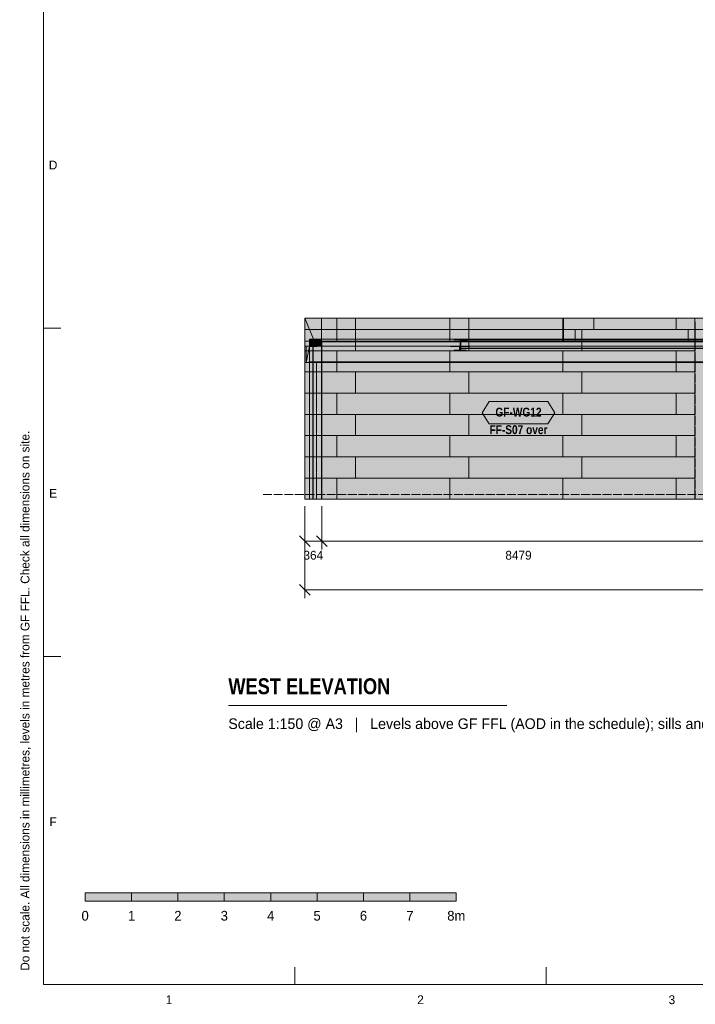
# Model space of a CAD drawing. Header units: millimetres. Extents: x 17 to 413, y 4 to 292.
# Tile 1 of 189: x 17 to 114, y 4 to 146. Entities that reach past the tile are written whole.
import ezdxf
from ezdxf.enums import TextEntityAlignment as Align

# ---------------------------------------------------------------- set-up
doc = ezdxf.new("R2010")
doc.units = ezdxf.units.MM
doc.linetypes.add('DASHED', pattern=[1.524, 1.27, -0.254])
for name, color, linetype in [('FILL-C_9EB2DB', 7, 'Continuous'), ('FILL-EPS', 7, 'Continuous'), ('FILL-INK', 7, 'Continuous'), ('FILL-WHITE', 7, 'Continuous'), ('LINE-C_2E8C94', 7, 'Continuous'), ('LINE-C_337880', 7, 'Continuous'), ('LINE-INK', 7, 'Continuous'), ('LINE-STEEL', 7, 'Continuous'), ('LINE-STEEL-DASH', 7, 'DASHED'), ('LINE-TEAL_DK', 7, 'Continuous'), ('LINE-TEAL_DK-DASH', 7, 'DASHED'), ('TEXT-C_9E1A1A', 7, 'Continuous'), ('TEXT-INK', 7, 'Continuous'), ('TEXT-STEEL_GREY', 7, 'Continuous'), ('TEXT-TEAL_DK', 7, 'Continuous')]:
    doc.layers.add(name, color=color, linetype=linetype)
doc.styles.add('OpenSansCondensed-Bold', font='OpenSansCondensed-Bold.ttf')

msp = doc.modelspace()

# ---------------------------------------------------------------- hatches: boundary and pattern name
at = {"layer": 'FILL-C_9EB2DB', "true_color": 0x9eb2db}
h = msp.add_hatch(color=9, dxfattribs=at)
h.dxf.hatch_style = 1
h.paths.add_polyline_path([(58.24, 99.46), (118.75, 99.46), (118.75, 99.36), (58.24, 99.36)])
h = msp.add_hatch(color=9, dxfattribs=at)
h.dxf.hatch_style = 1
h.paths.add_polyline_path([(58.24, 99.36), (58.24, 99.46), (118.75, 99.46), (118.75, 99.36)])
h = msp.add_hatch(color=9, dxfattribs=at)
h.dxf.hatch_style = 1
h.paths.add_polyline_path([(58.24, 99.36), (118.75, 99.36), (118.75, 96.5), (58.24, 96.5)])
h = msp.add_hatch(color=9, dxfattribs=at)
h.dxf.hatch_style = 1
h.paths.add_polyline_path([(58.24, 96.5), (58.24, 99.36), (118.75, 99.36), (118.75, 96.5)])
h = msp.add_hatch(color=9, dxfattribs=at)
h.dxf.hatch_style = 1
h.paths.add_polyline_path([(79.04, 99.74), (79.04, 99.74), (79.04, 99.74), (79.04, 99.74), (79.05, 99.74), (79.05, 99.74), (80.75, 99.74), (80.75, 99.64), (79.93, 99.64), (79.93, 98.14), (80.75, 98.14), (80.75, 98.04), (79.05, 98.04), (79.05, 98.14), (79.87, 98.14), (79.87, 99.64), (79.05, 99.64), (79.05, 99.74)])
h = msp.add_hatch(color=9, dxfattribs=at)
h.dxf.hatch_style = 1
h.paths.add_polyline_path([(79.05, 98.04), (79.05, 98.14), (79.87, 98.14), (79.87, 99.55), (79.87, 99.64), (79.05, 99.64), (79.05, 99.74), (79.05, 99.74), (79.05, 99.74), (80.75, 99.74), (80.75, 99.64), (79.93, 99.64), (79.93, 98.14), (80.75, 98.14), (80.75, 98.04)])
h = msp.add_hatch(color=9, dxfattribs=at)
h.dxf.hatch_style = 1
h.paths.add_polyline_path([(79.05, 98.04), (79.05, 98.14), (79.87, 98.14), (79.87, 99.55), (79.93, 99.55), (79.93, 98.14), (80.75, 98.14), (80.75, 98.04)])
h = msp.add_hatch(color=9, dxfattribs=at)
h.dxf.hatch_style = 1
h.paths.add_polyline_path([(79.99, 99.56), (80.91, 99.56), (80.91, 99.66), (122.25, 99.66), (122.25, 99.56), (123.17, 99.56), (123.17, 98.46), (122.25, 98.46), (80.91, 98.46), (79.99, 98.46)])
h = msp.add_hatch(color=9, dxfattribs=at)
h.dxf.hatch_style = 1
h.paths.add_polyline_path([(79.99, 98.46), (79.99, 99.56), (80.91, 99.56), (80.91, 99.66), (122.25, 99.66), (122.25, 99.56), (123.17, 99.56), (123.17, 98.46), (122.25, 98.46), (80.91, 98.46)])
h = msp.add_hatch(color=9, dxfattribs=at)
h.dxf.hatch_style = 1
h.paths.add_polyline_path([(79.99, 99.56), (80.91, 99.56), (80.91, 99.66), (122.25, 99.66), (122.25, 99.56), (123.17, 99.56), (123.17, 98.46), (122.25, 98.46), (80.91, 98.46), (79.99, 98.46)])
h = msp.add_hatch(color=9, dxfattribs=at)
h.dxf.hatch_style = 1
h.paths.add_polyline_path([(79.99, 98.46), (79.99, 99.56), (80.91, 99.56), (80.91, 99.66), (122.25, 99.66), (122.25, 99.56), (123.17, 99.56), (123.17, 98.46), (122.25, 98.46), (80.91, 98.46)])
h = msp.add_hatch(color=9, dxfattribs=at)
h.dxf.hatch_style = 1
h.paths.add_polyline_path([(80.91, 99.74), (122.25, 99.74), (122.25, 99.66), (80.91, 99.66)])
h = msp.add_hatch(color=9, dxfattribs=at)
h.dxf.hatch_style = 1
h.paths.add_polyline_path([(80.91, 99.66), (80.91, 99.74), (122.25, 99.74), (122.25, 99.66)])
h = msp.add_hatch(color=9, dxfattribs=at)
h.dxf.hatch_style = 1
h.paths.add_polyline_path([(80.91, 99.74), (122.25, 99.74), (122.25, 99.66), (80.91, 99.66)])
h = msp.add_hatch(color=9, dxfattribs=at)
h.dxf.hatch_style = 1
h.paths.add_polyline_path([(80.91, 99.66), (80.91, 99.74), (122.25, 99.74), (122.25, 99.66)])
h = msp.add_hatch(color=9, dxfattribs=at)
h.dxf.hatch_style = 1
h.paths.add_polyline_path([(58.18, 98.74), (58.18, 98.74), (58.18, 98.74), (58.19, 98.74)])
h = msp.add_hatch(color=9, dxfattribs=at)
h.dxf.hatch_style = 1
h.paths.add_polyline_path([(58.19, 98.74), (59.33, 98.74), (59.33, 98.67), (58.78, 98.67), (58.78, 96.46), (59.33, 96.46), (59.33, 96.4), (58.19, 96.4), (58.19, 96.46), (58.73, 96.46), (58.73, 98.67), (58.19, 98.67)])
h = msp.add_hatch(color=9, dxfattribs=at)
h.dxf.hatch_style = 1
h.paths.add_polyline_path([(58.19, 96.4), (58.19, 96.46), (58.73, 96.46), (58.73, 98.55), (58.73, 98.67), (58.19, 98.67), (58.19, 98.74), (59.33, 98.74), (59.33, 98.67), (58.78, 98.67), (58.78, 96.46), (59.33, 96.46), (59.33, 96.4)])
h = msp.add_hatch(color=9, dxfattribs=at)
h.dxf.hatch_style = 1
h.paths.add_polyline_path([(58.19, 96.4), (58.19, 96.46), (58.73, 96.46), (58.73, 98.55), (58.78, 98.55), (58.78, 96.46), (59.33, 96.46), (59.33, 96.4)])
h = msp.add_hatch(color=9, dxfattribs=at)
h.dxf.hatch_style = 1
h.paths.add_polyline_path([(78.5, 98.74), (79.87, 98.74), (79.87, 98.07), (79.8, 98.07), (79.8, 98.67), (78.5, 98.67)])
h = msp.add_hatch(color=9, dxfattribs=at)
h.dxf.hatch_style = 1
h.paths.add_polyline_path([(78.5, 98.74), (79.87, 98.74), (79.87, 98.07), (79.8, 98.07), (79.8, 98.67), (78.5, 98.67)])
h = msp.add_hatch(color=9, dxfattribs=at)
h.dxf.hatch_style = 1
h.paths.add_polyline_path([(79.04, 98.04), (79.04, 98.04), (79.05, 98.04), (79.04, 98.04), (79.04, 98.04)])
h = msp.add_hatch(color=9, dxfattribs=at)
h.dxf.hatch_style = 1
h.paths.add_polyline_path([(79.04, 98.04), (79.05, 98.04), (79.04, 98.04), (79.04, 98.04)])
h = msp.add_hatch(color=9, dxfattribs=at)
h.dxf.hatch_style = 1
h.paths.add_polyline_path([(79.93, 98.74), (81.29, 98.74), (81.29, 98.67), (79.99, 98.67), (79.99, 98.07), (79.93, 98.07)])
h = msp.add_hatch(color=9, dxfattribs=at)
h.dxf.hatch_style = 1
h.paths.add_polyline_path([(79.93, 98.74), (81.29, 98.74), (81.29, 98.67), (79.99, 98.67), (79.99, 98.07), (79.93, 98.07)])
h = msp.add_hatch(color=9, dxfattribs=at)
h.dxf.hatch_style = 1
h.paths.add_polyline_path([(79.99, 98.46), (122.25, 98.46), (123.17, 98.46), (123.17, 98.38), (80.91, 98.38), (79.99, 98.38)])
h = msp.add_hatch(color=9, dxfattribs=at)
h.dxf.hatch_style = 1
h.paths.add_polyline_path([(79.99, 98.38), (79.99, 98.46), (80.91, 98.46), (122.25, 98.46), (123.17, 98.46), (123.17, 98.38), (122.25, 98.38), (80.91, 98.38)])
h = msp.add_hatch(color=9, dxfattribs=at)
h.dxf.hatch_style = 1
h.paths.add_polyline_path([(79.99, 98.46), (122.25, 98.46), (123.17, 98.46), (123.17, 98.38), (80.91, 98.38), (79.99, 98.38)])
h = msp.add_hatch(color=9, dxfattribs=at)
h.dxf.hatch_style = 1
h.paths.add_polyline_path([(79.99, 98.38), (79.99, 98.46), (80.91, 98.46), (122.25, 98.46), (123.17, 98.46), (123.17, 98.38), (122.25, 98.38), (80.91, 98.38)])
h = msp.add_hatch(color=9, dxfattribs=at)
h.dxf.hatch_style = 1
h.paths.add_polyline_path([(58.18, 96.39), (58.18, 96.39), (58.19, 96.4), (58.18, 96.39)])
h = msp.add_hatch(color=9, dxfattribs=at)
h.dxf.hatch_style = 1
h.paths.add_polyline_path([(58.18, 96.39), (58.18, 96.39), (58.19, 96.4), (58.18, 96.39)])
h = msp.add_hatch(color=9, dxfattribs=at)
h.dxf.hatch_style = 1
h.paths.add_polyline_path([(58.24, 96.5), (118.75, 96.5), (118.75, 96.4), (58.24, 96.4)])
h = msp.add_hatch(color=9, dxfattribs=at)
h.dxf.hatch_style = 1
h.paths.add_polyline_path([(58.24, 96.4), (58.24, 96.5), (118.75, 96.5), (118.75, 96.4)])
h = msp.add_hatch(color=9, dxfattribs=at)
h.dxf.hatch_style = 1
h.paths.add_polyline_path([(58.25, 76.74), (58.25, 96.4), (59.27, 96.4), (59.27, 76.74)])
h = msp.add_hatch(color=9, dxfattribs=at)
h.dxf.hatch_style = 1
h.paths.add_polyline_path([(58.25, 96.4), (58.74, 96.4), (58.74, 76.74), (58.25, 76.74)])
h = msp.add_hatch(color=9, dxfattribs=at)
h.dxf.hatch_style = 1
h.paths.add_polyline_path([(58.25, 76.74), (58.25, 96.4), (58.74, 96.4), (58.74, 76.74)])
h = msp.add_hatch(color=9, dxfattribs=at)
h.dxf.hatch_style = 1
h.paths.add_polyline_path([(58.25, 96.4), (59.27, 96.4), (59.27, 76.74), (58.25, 76.74)])
h = msp.add_hatch(color=9, dxfattribs=at)
h.dxf.hatch_style = 1
h.paths.add_polyline_path([(58.78, 96.4), (59.27, 96.4), (59.27, 76.74), (58.78, 76.74)])
h = msp.add_hatch(color=9, dxfattribs=at)
h.dxf.hatch_style = 1
h.paths.add_polyline_path([(58.78, 76.74), (58.78, 96.4), (59.27, 96.4), (59.27, 76.74)])
at = {"layer": 'FILL-EPS', "true_color": 0xccffff}
h = msp.add_hatch(color=7, dxfattribs=at)
h.dxf.hatch_style = 1
h.paths.add_polyline_path([(57.58, 102.74), (57.58, 102.75)])
h = msp.add_hatch(color=7, dxfattribs=at)
h.dxf.hatch_style = 1
h.paths.add_polyline_path([(57.58, 98.74), (57.58, 102.74), (57.58, 102.74), (57.58, 102.74), (59.95, 102.74), (59.95, 102.75), (59.95, 102.75), (59.95, 102.75), (59.95, 99.75), (59.95, 99.75), (58.82, 99.75), (58.82, 98.74)])
h = msp.add_hatch(color=7, dxfattribs=at)
h.dxf.hatch_style = 1
h.paths.add_polyline_path([(57.58, 76.74), (57.58, 102.74), (59.95, 102.74), (59.95, 76.74)])
h = msp.add_hatch(color=7, dxfattribs=at)
h.dxf.hatch_style = 1
h.paths.add_polyline_path([(57.58, 102.74), (59.95, 102.74), (59.95, 102.74), (59.95, 102.74), (59.95, 102.74), (59.95, 99.75), (59.95, 99.75), (59.95, 99.75), (59.95, 99.74), (59.95, 99.75), (58.82, 99.75), (58.82, 98.73), (59.95, 98.73), (59.95, 98.73), (59.95, 76.74), (59.95, 76.74), (59.95, 76.73), (59.95, 76.73), (59.95, 76.73), (59.95, 76.74), (57.58, 76.74)])
h = msp.add_hatch(color=7, dxfattribs=at)
h.dxf.hatch_style = 1
h.paths.add_polyline_path([(57.58, 102.74), (59.95, 102.74), (59.95, 99.75), (58.26, 99.75), (58.26, 98.73), (59.95, 98.73), (59.95, 76.74), (57.58, 76.74)])
h = msp.add_hatch(color=7, dxfattribs=at)
h.dxf.hatch_style = 1
h.paths.add_polyline_path([(57.58, 102.74), (58.82, 99.75), (58.82, 98.74), (58.26, 98.74), (58.26, 98.73), (58.82, 98.73), (58.83, 98.73), (59.95, 98.73), (59.95, 96.4), (57.58, 96.4), (57.58, 98.74)])
h = msp.add_hatch(color=7, dxfattribs=at)
h.dxf.hatch_style = 1
h.paths.add_polyline_path([(57.58, 102.74), (59.95, 102.74), (59.95, 99.75), (58.83, 99.75), (57.58, 102.74)])
h = msp.add_hatch(color=7, dxfattribs=at)
h.dxf.hatch_style = 1
h.paths.add_polyline_path([(57.58, 102.74), (59.95, 102.74), (59.95, 99.47), (57.58, 99.47)])
h = msp.add_hatch(color=7, dxfattribs=at)
h.dxf.hatch_style = 1
h.paths.add_polyline_path([(59.95, 76.74), (59.95, 102.74), (176.83, 102.74), (176.83, 76.74)])
h = msp.add_hatch(color=7, dxfattribs=at)
h.dxf.hatch_style = 1
h.paths.add_polyline_path([(59.95, 76.74), (59.95, 98.73), (175.81, 98.73), (175.81, 99.75), (59.95, 99.75), (59.95, 102.74), (176.83, 102.74), (176.83, 76.74)])
h = msp.add_hatch(color=7, dxfattribs=at)
h.dxf.hatch_style = 1
h.paths.add_polyline_path([(59.95, 99.75), (59.95, 102.74), (117.58, 102.74), (117.58, 99.75)])
h = msp.add_hatch(color=7, dxfattribs=at)
h.dxf.hatch_style = 1
h.paths.add_polyline_path([(59.95, 102.74), (117.58, 102.74), (117.58, 76.74), (116.53, 76.74), (116.53, 99.47), (59.95, 99.47)])
h = msp.add_hatch(color=7, dxfattribs=at)
h.dxf.hatch_style = 1
h.paths.add_polyline_path([(57.58, 99.47), (59.95, 99.47), (59.95, 98.74), (57.58, 98.74)])
h = msp.add_hatch(color=7, dxfattribs=at)
h.dxf.hatch_style = 1
h.paths.add_polyline_path([(58.82, 99.75), (58.82, 98.74), (58.26, 98.74), (58.26, 99.75)])
h = msp.add_hatch(color=7, dxfattribs=at)
h.dxf.hatch_style = 1
h.paths.add_polyline_path([(58.82, 99.75), (59.95, 99.75), (59.95, 98.73), (58.82, 98.73)])
h = msp.add_hatch(color=7, dxfattribs=at)
h.dxf.hatch_style = 1
h.paths.add_polyline_path([(58.82, 98.74), (58.82, 99.75), (59.95, 99.75), (59.95, 98.74)])
h = msp.add_hatch(color=7, dxfattribs=at)
h.dxf.hatch_style = 1
h.paths.add_polyline_path([(59.95, 99.75), (175.81, 99.75), (175.81, 98.73), (59.95, 98.73)])
h = msp.add_hatch(color=7, dxfattribs=at)
h.dxf.hatch_style = 1
h.paths.add_polyline_path([(59.95, 99.75), (59.95, 99.75), (59.95, 99.75)])
h = msp.add_hatch(color=7, dxfattribs=at)
h.dxf.hatch_style = 1
h.paths.add_polyline_path([(59.95, 99.75), (117.58, 99.75), (117.58, 98.73), (116.53, 98.73), (116.53, 99.47), (59.95, 99.47)])
h = msp.add_hatch(color=7, dxfattribs=at)
h.dxf.hatch_style = 1
h.paths.add_polyline_path([(57.58, 96.4), (57.58, 98.74), (58.26, 98.74), (58.26, 98.73), (59.95, 98.73), (59.95, 96.4)])
h = msp.add_hatch(color=7, dxfattribs=at)
h.dxf.hatch_style = 1
h.paths.add_polyline_path([(57.58, 76.74), (57.58, 96.4), (57.77, 96.4), (57.77, 98.74), (58.26, 98.74), (58.26, 98.74), (58.26, 98.74), (58.26, 98.73), (59.95, 98.73), (59.95, 76.74)])
h = msp.add_hatch(color=7, dxfattribs=at)
h.dxf.hatch_style = 1
h.paths.add_polyline_path([(57.58, 76.74), (57.58, 98.74), (58.26, 98.74), (58.26, 98.73), (59.95, 98.73), (59.95, 76.74)])
h = msp.add_hatch(color=7, dxfattribs=at)
h.dxf.hatch_style = 1
h.paths.add_polyline_path([(57.77, 96.4), (57.77, 98.74), (58.26, 98.74), (58.26, 98.73)])
h = msp.add_hatch(color=7, dxfattribs=at)
h.dxf.hatch_style = 1
h.paths.add_polyline_path([(57.77, 96.4), (58.26, 98.73), (59.95, 98.73), (59.95, 96.4)])
h = msp.add_hatch(color=7, dxfattribs=at)
h.dxf.hatch_style = 1
h.paths.add_polyline_path([(57.58, 76.74), (57.58, 96.4), (59.95, 96.4), (59.95, 96.41), (59.95, 96.41), (59.95, 76.74), (59.95, 76.74)])
h = msp.add_hatch(color=7, dxfattribs=at)
h.dxf.hatch_style = 1
h.paths.add_polyline_path([(57.58, 96.4), (59.95, 96.4), (59.95, 76.74), (57.58, 76.74)])
h = msp.add_hatch(color=7, dxfattribs=at)
h.dxf.hatch_style = 1
h.paths.add_polyline_path([(57.58, 96.4), (59.95, 96.4), (59.95, 76.74), (57.58, 76.74)])
h = msp.add_hatch(color=7, dxfattribs=at)
h.dxf.hatch_style = 1
h.paths.add_polyline_path([(57.77, 96.38), (57.77, 96.39)])
h = msp.add_hatch(color=7, dxfattribs=at)
h.dxf.hatch_style = 1
h.paths.add_polyline_path([(59.95, 76.74), (59.95, 96.4), (60, 96.4), (60, 76.74)])
h = msp.add_hatch(color=7, dxfattribs=at)
h.dxf.hatch_style = 1
h.paths.add_polyline_path([(59.95, 96.4), (60, 96.4), (60, 76.74), (59.95, 76.74)])
h = msp.add_hatch(color=7, dxfattribs=at)
h.dxf.hatch_style = 1
h.paths.add_polyline_path([(57.58, 76.74), (57.58, 76.73), (57.58, 76.73), (57.58, 76.74)])
h = msp.add_hatch(color=7, dxfattribs=at)
h.dxf.hatch_style = 1
h.paths.add_polyline_path([(57.58, 76.73), (57.58, 76.74), (57.58, 76.74), (57.58, 76.73)])
at = {"layer": 'FILL-INK', "true_color": 0x14141a}
h = msp.add_hatch(color=250, dxfattribs=at)
h.dxf.hatch_style = 1
h.paths.add_polyline_path([(26, 19), (32.67, 19), (32.67, 20.2), (26, 20.2)])
h = msp.add_hatch(color=250, dxfattribs=at)
h.dxf.hatch_style = 1
h.paths.add_polyline_path([(39.33, 19), (46, 19), (46, 20.2), (39.33, 20.2)])
h = msp.add_hatch(color=250, dxfattribs=at)
h.dxf.hatch_style = 1
h.paths.add_polyline_path([(52.67, 19), (59.33, 19), (59.33, 20.2), (52.67, 20.2)])
h = msp.add_hatch(color=250, dxfattribs=at)
h.dxf.hatch_style = 1
h.paths.add_polyline_path([(66, 19), (72.67, 19), (72.67, 20.2), (66, 20.2)])
at = {"layer": 'FILL-WHITE', "true_color": 0xffffff}
h = msp.add_hatch(color=7, dxfattribs=at)
h.dxf.hatch_style = 1
h.paths.add_polyline_path([(60, 99.46), (116.53, 99.46), (116.53, 76.74), (60, 76.74)])
h = msp.add_hatch(color=7, dxfattribs=at)
h.dxf.hatch_style = 1
h.paths.add_polyline_path([(116.53, 99.46), (116.53, 76.74), (60, 76.74), (60, 99.46)])
h = msp.add_hatch(color=7, dxfattribs=at)
h.dxf.hatch_style = 1
h.paths.add_polyline_path([(116.53, 99.46), (116.53, 76.74), (60, 76.74), (60, 99.46)])
h = msp.add_hatch(color=7, dxfattribs=at)
h.dxf.hatch_style = 1
h.paths.add_polyline_path([(83.05, 89.17), (84.05, 90.77), (92.49, 90.77), (93.49, 89.17), (92.49, 87.57), (84.05, 87.57)])
h = msp.add_hatch(color=7, dxfattribs=at)
h.dxf.hatch_style = 1
h.paths.add_polyline_path([(32.67, 19), (39.33, 19), (39.33, 20.2), (32.67, 20.2)])
h = msp.add_hatch(color=7, dxfattribs=at)
h.dxf.hatch_style = 1
h.paths.add_polyline_path([(46, 19), (52.67, 19), (52.67, 20.2), (46, 20.2)])
h = msp.add_hatch(color=7, dxfattribs=at)
h.dxf.hatch_style = 1
h.paths.add_polyline_path([(59.33, 19), (66, 19), (66, 20.2), (59.33, 20.2)])
h = msp.add_hatch(color=7, dxfattribs=at)
h.dxf.hatch_style = 1
h.paths.add_polyline_path([(72.67, 19), (79.33, 19), (79.33, 20.2), (72.67, 20.2)])

# ---------------------------------------------------------------- linework, layer by layer
at = {"layer": 'LINE-C_2E8C94', "lineweight": 5}
for points in [[(57.58, 102.74), (57.58, 102.75), (57.58, 102.75), (57.58, 102.74)], [(57.58, 98.74), (57.58, 102.74), (57.58, 102.74), (57.58, 102.74), (57.58, 102.74), (57.58, 102.74), (59.95, 102.74), (59.95, 102.75), (59.95, 102.75), (59.95, 102.75), (59.95, 99.75), (59.95, 99.75), (58.82, 99.75), (58.82, 98.74)], [(57.58, 76.74), (57.58, 102.74), (59.95, 102.74), (59.95, 76.74)], [(57.58, 102.74), (59.95, 102.74), (59.95, 102.74), (59.95, 102.74), (59.95, 102.74), (59.95, 99.75), (59.95, 99.75), (59.95, 99.75), (59.95, 99.74), (59.95, 99.75), (58.82, 99.75), (58.82, 98.73), (59.95, 98.73), (59.95, 98.73), (59.95, 76.74), (59.95, 76.74), (59.95, 76.74), (59.95, 76.73), (59.95, 76.73), (59.95, 76.73), (59.95, 76.74), (57.58, 76.74)], [(57.58, 102.74), (59.95, 102.74), (59.95, 99.75), (58.26, 99.75), (58.26, 98.73), (59.95, 98.73), (59.95, 76.74), (57.58, 76.74)], [(57.58, 102.74), (58.82, 99.75), (58.82, 98.74), (58.26, 98.74), (58.26, 98.73), (58.82, 98.73), (58.83, 98.73), (59.95, 98.73), (59.95, 96.4), (57.58, 96.4), (57.58, 98.74), (57.58, 98.74), (57.58, 98.74)], [(57.58, 102.74), (57.58, 102.74), (59.95, 102.74), (59.95, 99.75), (58.83, 99.75), (57.58, 102.74), (57.58, 102.74)], [(57.58, 102.74), (59.95, 102.74), (59.95, 99.47), (59.95, 99.47), (57.58, 99.47), (57.58, 102.74)], [(59.95, 76.74), (59.95, 76.74), (59.95, 102.74), (176.83, 102.74), (176.83, 76.74)], [(59.95, 76.74), (59.95, 98.73), (175.81, 98.73), (175.81, 99.75), (59.95, 99.75), (59.95, 102.74), (176.83, 102.74), (176.83, 76.74)], [(59.95, 99.75), (59.95, 102.74), (117.58, 102.74), (117.58, 99.75)], [(59.95, 102.74), (59.95, 102.74), (117.58, 102.74), (117.58, 102.74), (117.58, 76.74), (117.58, 76.74), (116.53, 76.74), (116.53, 99.47), (59.95, 99.47)], [(57.58, 99.47), (59.95, 99.47), (59.95, 98.74), (57.58, 98.74)], [(58.82, 99.75), (58.82, 98.74), (58.26, 98.74), (58.26, 98.74), (58.26, 99.75)], [(58.82, 99.75), (59.95, 99.75), (59.95, 98.73), (59.95, 98.73), (58.82, 98.73), (58.82, 99.75)], [(58.82, 98.74), (58.82, 99.75), (59.95, 99.75), (59.95, 98.74)], [(59.95, 99.75), (59.95, 99.75), (175.81, 99.75), (175.81, 98.73), (59.95, 98.73)], [(59.95, 99.75), (59.95, 99.75), (59.95, 99.75)], [(59.95, 99.75), (117.58, 99.75), (117.58, 99.75), (117.58, 99.75), (117.58, 98.73), (116.53, 98.73), (116.53, 99.47), (59.95, 99.47)], [(57.58, 96.4), (57.58, 98.74), (57.58, 98.74), (57.58, 98.74), (57.58, 98.74), (58.26, 98.74), (58.26, 98.73), (59.95, 98.73), (59.95, 96.4)], [(57.58, 76.74), (57.58, 96.4), (57.77, 96.4), (57.77, 98.74), (58.26, 98.74), (58.26, 98.74), (58.26, 98.74), (58.26, 98.73), (59.95, 98.73), (59.95, 76.74)], [(57.58, 76.74), (57.58, 98.74), (58.26, 98.74), (58.26, 98.73), (59.95, 98.73), (59.95, 76.74)], [(57.77, 96.4), (57.77, 98.74), (58.26, 98.74), (58.26, 98.74), (58.26, 98.73), (57.77, 96.4)], [(57.77, 96.4), (58.26, 98.73), (59.95, 98.73), (59.95, 96.4)], [(57.58, 76.74), (57.58, 96.4), (59.95, 96.4), (59.95, 96.41), (59.95, 96.41), (59.95, 76.74), (59.95, 76.74)], [(57.58, 96.4), (59.95, 96.4), (59.95, 76.74), (57.58, 76.74)], [(57.58, 96.4), (59.95, 96.4), (59.95, 76.74), (59.95, 76.74), (57.58, 76.74), (57.58, 96.4)], [(57.77, 96.38), (57.77, 96.38), (57.77, 96.39)], [(59.95, 76.74), (59.95, 96.4), (60, 96.4), (60, 76.74)], [(59.95, 96.4), (60, 96.4), (60, 76.74), (59.95, 76.74)], [(57.58, 76.74), (57.58, 76.73), (57.58, 76.73), (57.58, 76.74)], [(57.58, 76.73), (57.58, 76.74), (57.58, 76.74), (57.58, 76.73)]]:
    msp.add_lwpolyline(points, close=True, dxfattribs=at)
at = {"layer": 'LINE-C_337880', "lineweight": 5}
for p, q in [((62.15, 101.12), (62.15, 102.73)), ((62.15, 101.12), (62.15, 102.73)), ((64.86, 101.12), (64.86, 102.73)), ((64.86, 101.12), (64.86, 102.73)), ((78.41, 101.12), (78.41, 102.73)), ((78.41, 101.12), (78.41, 102.73)), ((81.12, 101.12), (81.12, 102.73)), ((81.12, 101.12), (81.12, 102.73)), ((94.66, 101.12), (94.66, 102.73)), ((94.66, 101.12), (94.66, 102.73)), ((94.66, 101.12), (94.66, 102.73)), ((94.66, 101.12), (94.66, 102.73)), ((94.73, 101.12), (94.73, 102.73)), ((94.73, 101.12), (94.73, 102.73)), ((99.12, 101.12), (99.12, 102.73)), ((99.12, 101.12), (99.12, 102.73)), ((110.92, 101.12), (110.92, 102.73)), ((110.92, 101.12), (110.92, 102.73)), ((113.63, 101.12), (113.63, 102.73)), ((113.63, 101.12), (113.63, 102.73)), ((57.59, 101.12), (59.95, 101.12)), ((57.59, 101.12), (59.95, 101.12)), ((57.59, 101.12), (59.94, 101.12)), ((57.59, 101.12), (58.25, 101.12)), ((57.59, 101.12), (59.95, 101.12)), ((57.59, 101.12), (59.95, 101.12)), ((58.26, 101.12), (59.94, 101.12)), ((59.96, 101.12), (62.15, 101.12)), ((59.96, 101.12), (62.15, 101.12)), ((59.96, 101.12), (62.15, 101.12)), ((59.96, 101.12), (62.15, 101.12)), ((62.15, 101.12), (64.86, 101.12)), ((62.15, 101.12), (64.86, 101.12)), ((62.15, 99.75), (62.15, 101.12)), ((62.15, 101.12), (64.86, 101.12)), ((62.15, 99.47), (62.15, 101.12)), ((62.15, 101.12), (64.86, 101.12)), ((64.86, 98.07), (64.86, 101.12)), ((64.86, 101.12), (78.41, 101.12)), ((64.86, 99.75), (64.86, 101.12)), ((64.86, 101.12), (78.41, 101.12)), ((64.86, 101.12), (78.41, 101.12)), ((64.86, 101.12), (78.41, 101.12)), ((78.41, 101.12), (81.12, 101.12)), ((78.41, 101.12), (81.12, 101.12)), ((78.41, 99.75), (78.41, 101.12)), ((78.41, 101.12), (81.12, 101.12)), ((78.41, 99.47), (78.41, 101.12)), ((78.41, 101.12), (81.12, 101.12)), ((81.12, 98.07), (81.12, 101.12)), ((81.12, 101.12), (94.66, 101.12)), ((81.12, 99.75), (81.12, 101.12)), ((81.12, 101.12), (94.66, 101.12)), ((81.12, 101.12), (94.66, 101.12)), ((81.12, 101.12), (94.66, 101.12)), ((94.66, 101.12), (97.37, 101.12)), ((94.66, 101.12), (97.37, 101.12)), ((94.66, 99.75), (94.66, 101.12)), ((94.66, 99.47), (94.66, 101.12)), ((94.72, 99.75), (94.72, 101.12)), ((94.72, 99.47), (94.72, 101.12)), ((94.73, 101.12), (96.41, 101.12)), ((94.73, 101.12), (96.41, 101.12)), ((96.41, 99.75), (96.41, 101.12)), ((96.41, 101.12), (99.12, 101.12)), ((96.41, 99.47), (96.41, 101.12)), ((96.41, 101.12), (99.12, 101.12)), ((97.37, 98.07), (97.37, 101.12)), ((97.37, 101.12), (110.92, 101.12)), ((97.37, 99.75), (97.37, 101.12)), ((97.37, 101.12), (110.92, 101.12)), ((99.12, 101.12), (112.67, 101.12)), ((99.12, 101.12), (112.67, 101.12)), ((110.92, 101.12), (113.63, 101.12)), ((110.92, 101.12), (113.63, 101.12)), ((112.67, 99.75), (112.67, 101.12)), ((112.67, 101.12), (115.38, 101.12)), ((112.67, 99.47), (112.67, 101.12)), ((112.67, 101.12), (115.38, 101.12)), ((113.63, 98.07), (113.63, 101.12)), ((113.63, 99.75), (113.63, 101.12)), ((62.15, 99.47), (62.15, 99.74)), ((64.86, 98.74), (64.86, 99.74)), ((78.41, 99.47), (78.41, 99.74)), ((81.12, 98.74), (81.12, 99.74)), ((94.66, 99.47), (94.66, 99.74)), ((94.72, 99.47), (94.72, 99.74)), ((96.41, 99.47), (96.41, 99.74)), ((97.37, 98.74), (97.37, 99.74)), ((112.67, 99.47), (112.67, 99.74)), ((113.63, 98.74), (113.63, 99.74)), ((57.59, 98.07), (59.95, 98.07)), ((57.59, 98.07), (59.95, 98.07)), ((57.59, 98.07), (59.94, 98.07)), ((57.59, 98.07), (59.94, 98.07)), ((57.59, 98.07), (59.94, 98.07)), ((57.59, 98.07), (59.94, 98.07)), ((59.96, 98.07), (62.15, 98.07)), ((59.96, 98.07), (62.15, 98.07)), ((62.15, 95.03), (62.15, 98.07)), ((62.15, 98.07), (64.86, 98.07)), ((62.15, 95.03), (62.15, 98.07)), ((62.15, 98.07), (64.86, 98.07)), ((64.86, 98.07), (64.86, 98.72)), ((64.86, 98.07), (78.41, 98.07)), ((64.86, 98.07), (78.41, 98.07)), ((78.41, 95.03), (78.41, 98.07)), ((78.41, 98.07), (81.12, 98.07)), ((78.41, 95.03), (78.41, 98.07)), ((78.41, 98.07), (81.12, 98.07)), ((81.12, 98.07), (81.12, 98.72)), ((81.12, 98.07), (94.66, 98.07)), ((81.12, 98.07), (94.66, 98.07)), ((94.66, 95.03), (94.66, 98.07)), ((94.66, 98.07), (97.37, 98.07)), ((94.66, 95.03), (94.66, 98.07)), ((94.66, 98.07), (97.37, 98.07)), ((97.37, 98.07), (97.37, 98.72)), ((97.37, 98.07), (110.92, 98.07)), ((97.37, 98.07), (110.92, 98.07)), ((110.92, 95.03), (110.92, 98.07)), ((110.92, 98.07), (113.63, 98.07)), ((110.92, 95.03), (110.92, 98.07)), ((110.92, 98.07), (113.63, 98.07)), ((113.63, 98.07), (113.63, 98.72)), ((113.63, 95.03), (113.63, 98.07)), ((113.63, 95.03), (113.63, 98.07)), ((57.59, 95.03), (59.95, 95.03)), ((57.59, 95.03), (59.95, 95.03)), ((57.59, 95.03), (59.94, 95.03)), ((57.59, 95.03), (59.94, 95.03)), ((57.59, 95.03), (59.94, 95.03)), ((57.59, 95.03), (59.94, 95.03)), ((57.59, 95.03), (59.95, 95.03)), ((57.59, 95.03), (59.95, 95.03)), ((59.96, 95.03), (62.15, 95.03)), ((59.96, 95.03), (62.15, 95.03)), ((62.15, 95.03), (64.86, 95.03)), ((62.15, 95.03), (64.86, 95.03)), ((64.86, 91.98), (64.86, 95.03)), ((64.86, 95.03), (78.41, 95.03)), ((64.86, 91.98), (64.86, 95.03)), ((64.86, 95.03), (78.41, 95.03)), ((78.41, 95.03), (81.12, 95.03)), ((78.41, 95.03), (81.12, 95.03)), ((81.12, 91.98), (81.12, 95.03)), ((81.12, 95.03), (94.66, 95.03)), ((81.12, 91.98), (81.12, 95.03)), ((81.12, 95.03), (94.66, 95.03)), ((94.66, 95.03), (97.37, 95.03)), ((94.66, 95.03), (97.37, 95.03)), ((97.37, 91.98), (97.37, 95.03)), ((97.37, 95.03), (110.92, 95.03)), ((97.37, 91.98), (97.37, 95.03)), ((97.37, 95.03), (110.92, 95.03)), ((110.92, 95.03), (113.63, 95.03)), ((110.92, 95.03), (113.63, 95.03)), ((113.63, 91.98), (113.63, 95.03)), ((113.63, 91.98), (113.63, 95.03)), ((57.59, 91.98), (59.95, 91.98)), ((57.59, 91.98), (59.95, 91.98)), ((57.59, 91.98), (59.94, 91.98)), ((57.59, 91.98), (59.94, 91.98)), ((57.59, 91.98), (59.94, 91.98)), ((57.59, 91.98), (59.94, 91.98)), ((57.59, 91.98), (59.95, 91.98)), ((57.59, 91.98), (59.95, 91.98)), ((59.96, 91.98), (62.15, 91.98)), ((59.96, 91.98), (62.15, 91.98)), ((62.15, 88.93), (62.15, 91.98)), ((62.15, 91.98), (64.86, 91.98)), ((62.15, 88.93), (62.15, 91.98)), ((62.15, 91.98), (64.86, 91.98)), ((64.86, 91.98), (78.41, 91.98)), ((64.86, 91.98), (78.41, 91.98)), ((78.41, 88.93), (78.41, 91.98)), ((78.41, 91.98), (81.12, 91.98)), ((78.41, 88.93), (78.41, 91.98)), ((78.41, 91.98), (81.12, 91.98)), ((81.12, 91.98), (94.66, 91.98)), ((81.12, 91.98), (94.66, 91.98)), ((94.66, 88.93), (94.66, 91.98)), ((94.66, 91.98), (97.37, 91.98)), ((94.66, 88.93), (94.66, 91.98)), ((94.66, 91.98), (97.37, 91.98)), ((97.37, 91.98), (110.92, 91.98)), ((97.37, 91.98), (110.92, 91.98)), ((110.92, 88.93), (110.92, 91.98)), ((110.92, 91.98), (113.63, 91.98)), ((110.92, 88.93), (110.92, 91.98)), ((110.92, 91.98), (113.63, 91.98)), ((113.63, 88.93), (113.63, 91.98)), ((113.63, 88.93), (113.63, 91.98)), ((57.59, 88.93), (59.95, 88.93)), ((57.59, 88.93), (59.95, 88.93)), ((57.59, 88.93), (59.94, 88.93)), ((57.59, 88.93), (59.94, 88.93)), ((57.59, 88.93), (59.94, 88.93)), ((57.59, 88.93), (59.94, 88.93)), ((57.59, 88.93), (59.95, 88.93)), ((57.59, 88.93), (59.95, 88.93)), ((59.96, 88.93), (62.15, 88.93)), ((59.96, 88.93), (62.15, 88.93)), ((62.15, 88.93), (64.86, 88.93)), ((62.15, 88.93), (64.86, 88.93)), ((64.86, 85.88), (64.86, 88.93)), ((64.86, 88.93), (78.41, 88.93)), ((64.86, 85.88), (64.86, 88.93)), ((64.86, 88.93), (78.41, 88.93)), ((78.41, 88.93), (81.12, 88.93)), ((78.41, 88.93), (81.12, 88.93)), ((81.12, 85.88), (81.12, 88.93)), ((81.12, 88.93), (94.66, 88.93)), ((81.12, 85.88), (81.12, 88.93)), ((81.12, 88.93), (94.66, 88.93)), ((94.66, 88.93), (97.37, 88.93)), ((94.66, 88.93), (97.37, 88.93)), ((97.37, 85.88), (97.37, 88.93)), ((97.37, 88.93), (110.92, 88.93)), ((97.37, 85.88), (97.37, 88.93)), ((97.37, 88.93), (110.92, 88.93)), ((110.92, 88.93), (113.63, 88.93)), ((110.92, 88.93), (113.63, 88.93)), ((113.63, 85.88), (113.63, 88.93)), ((113.63, 85.88), (113.63, 88.93)), ((57.59, 85.88), (59.95, 85.88)), ((57.59, 85.88), (59.95, 85.88)), ((57.59, 85.88), (59.94, 85.88)), ((57.59, 85.88), (59.94, 85.88)), ((57.59, 85.88), (59.94, 85.88)), ((57.59, 85.88), (59.94, 85.88)), ((57.59, 85.88), (59.95, 85.88)), ((57.59, 85.88), (59.95, 85.88)), ((59.96, 85.88), (62.15, 85.88)), ((59.96, 85.88), (62.15, 85.88)), ((62.15, 82.83), (62.15, 85.88)), ((62.15, 85.88), (64.86, 85.88)), ((62.15, 82.83), (62.15, 85.88)), ((62.15, 85.88), (64.86, 85.88)), ((64.86, 85.88), (78.41, 85.88)), ((64.86, 85.88), (78.41, 85.88)), ((78.41, 82.83), (78.41, 85.88)), ((78.41, 85.88), (81.12, 85.88)), ((78.41, 82.83), (78.41, 85.88)), ((78.41, 85.88), (81.12, 85.88)), ((81.12, 85.88), (94.66, 85.88)), ((81.12, 85.88), (94.66, 85.88)), ((94.66, 82.83), (94.66, 85.88)), ((94.66, 85.88), (97.37, 85.88)), ((94.66, 82.83), (94.66, 85.88)), ((94.66, 85.88), (97.37, 85.88)), ((97.37, 85.88), (110.92, 85.88)), ((97.37, 85.88), (110.92, 85.88)), ((110.92, 82.83), (110.92, 85.88)), ((110.92, 85.88), (113.63, 85.88)), ((110.92, 82.83), (110.92, 85.88)), ((110.92, 85.88), (113.63, 85.88)), ((113.63, 82.83), (113.63, 85.88)), ((113.63, 82.83), (113.63, 85.88)), ((57.59, 82.83), (59.95, 82.83)), ((57.59, 82.83), (59.95, 82.83)), ((57.59, 82.83), (59.94, 82.83)), ((57.59, 82.83), (59.94, 82.83)), ((57.59, 82.83), (59.94, 82.83)), ((57.59, 82.83), (59.94, 82.83)), ((57.59, 82.83), (59.95, 82.83)), ((57.59, 82.83), (59.95, 82.83)), ((59.96, 82.83), (62.15, 82.83)), ((59.96, 82.83), (62.15, 82.83)), ((62.15, 82.83), (64.86, 82.83)), ((62.15, 82.83), (64.86, 82.83)), ((64.86, 79.79), (64.86, 82.83)), ((64.86, 82.83), (78.41, 82.83)), ((64.86, 79.79), (64.86, 82.83)), ((64.86, 82.83), (78.41, 82.83)), ((78.41, 82.83), (81.12, 82.83)), ((78.41, 82.83), (81.12, 82.83)), ((81.12, 79.79), (81.12, 82.83)), ((81.12, 82.83), (94.66, 82.83)), ((81.12, 79.79), (81.12, 82.83)), ((81.12, 82.83), (94.66, 82.83)), ((94.66, 82.83), (97.37, 82.83)), ((94.66, 82.83), (97.37, 82.83)), ((97.37, 79.79), (97.37, 82.83)), ((97.37, 82.83), (110.92, 82.83)), ((97.37, 79.79), (97.37, 82.83)), ((97.37, 82.83), (110.92, 82.83)), ((110.92, 82.83), (113.63, 82.83)), ((110.92, 82.83), (113.63, 82.83)), ((113.63, 79.79), (113.63, 82.83)), ((113.63, 79.79), (113.63, 82.83)), ((57.59, 79.79), (59.95, 79.79)), ((57.59, 79.79), (59.95, 79.79)), ((57.59, 79.79), (59.94, 79.79)), ((57.59, 79.79), (59.94, 79.79)), ((57.59, 79.79), (59.94, 79.79)), ((57.59, 79.79), (59.94, 79.79)), ((57.59, 79.79), (59.95, 79.79)), ((57.59, 79.79), (59.95, 79.79)), ((59.96, 79.79), (62.15, 79.79)), ((59.96, 79.79), (62.15, 79.79)), ((62.15, 76.74), (62.15, 79.79)), ((62.15, 79.79), (64.86, 79.79)), ((62.15, 76.74), (62.15, 79.79)), ((62.15, 79.79), (64.86, 79.79)), ((64.86, 79.79), (78.41, 79.79)), ((64.86, 79.79), (78.41, 79.79)), ((78.41, 76.74), (78.41, 79.79)), ((78.41, 79.79), (81.12, 79.79)), ((78.41, 76.74), (78.41, 79.79)), ((78.41, 79.79), (81.12, 79.79)), ((81.12, 79.79), (94.66, 79.79)), ((81.12, 79.79), (94.66, 79.79)), ((94.66, 76.74), (94.66, 79.79)), ((94.66, 79.79), (97.37, 79.79)), ((94.66, 76.74), (94.66, 79.79)), ((94.66, 79.79), (97.37, 79.79)), ((97.37, 79.79), (110.92, 79.79)), ((97.37, 79.79), (110.92, 79.79)), ((110.92, 76.74), (110.92, 79.79)), ((110.92, 79.79), (113.63, 79.79)), ((110.92, 76.74), (110.92, 79.79)), ((110.92, 79.79), (113.63, 79.79)), ((113.63, 76.74), (113.63, 79.79)), ((113.63, 76.74), (113.63, 79.79))]:
    msp.add_line(p, q, dxfattribs=at)
at = {"layer": 'LINE-INK', "lineweight": 5}
for p, q in [((20, 101.33), (22.5, 101.33)), ((57.58, 75.73), (57.58, 69.53)), ((57.58, 75.73), (57.58, 62.53)), ((60, 75.73), (60, 69.53)), ((56.8, 71.5), (58.36, 69.95)), ((59.23, 71.5), (60.78, 69.95)), ((57.58, 70.73), (268.42, 70.73)), ((56.8, 64.5), (58.36, 62.95)), ((57.58, 63.73), (268.42, 63.73)), ((20, 54.17), (22.5, 54.17)), ((46.58, 47.13), (86.58, 47.13)), ((56.12, 7), (56.12, 9.5)), ((92.25, 7), (92.25, 9.5))]:
    msp.add_line(p, q, dxfattribs=at)
for points in [[(20, 7), (413, 7), (413, 290), (20, 290)], [(116.53, 99.46), (116.53, 76.74), (60, 76.74), (60, 99.46)], [(116.53, 99.46), (116.53, 76.74), (60, 76.74), (60, 99.46)], [(26, 19), (32.67, 19), (32.67, 20.2), (26, 20.2)], [(32.67, 19), (39.33, 19), (39.33, 20.2), (32.67, 20.2)], [(39.33, 19), (46, 19), (46, 20.2), (39.33, 20.2)], [(46, 19), (52.67, 19), (52.67, 20.2), (46, 20.2)], [(52.67, 19), (59.33, 19), (59.33, 20.2), (52.67, 20.2)], [(59.33, 19), (66, 19), (66, 20.2), (59.33, 20.2)], [(66, 19), (72.67, 19), (72.67, 20.2), (66, 20.2)], [(72.67, 19), (79.33, 19), (79.33, 20.2), (72.67, 20.2)]]:
    msp.add_lwpolyline(points, close=True, dxfattribs=at)
at = {"layer": 'LINE-STEEL', "lineweight": 5}
for points in [[(58.24, 99.46), (118.75, 99.46), (118.75, 99.36), (58.24, 99.36)], [(58.24, 99.36), (58.24, 99.46), (118.75, 99.46), (118.75, 99.36)], [(58.24, 99.36), (118.75, 99.36), (118.75, 96.5), (58.24, 96.5)], [(58.24, 96.5), (58.24, 99.36), (118.75, 99.36), (118.75, 96.5)], [(79.04, 99.74), (79.04, 99.74), (79.04, 99.74), (79.04, 99.74), (79.05, 99.74), (79.05, 99.74), (80.75, 99.74), (80.75, 99.64), (79.93, 99.64), (79.93, 98.14), (80.75, 98.14), (80.75, 98.04), (79.05, 98.04), (79.05, 98.14), (79.87, 98.14), (79.87, 99.64), (79.05, 99.64), (79.05, 99.74)], [(79.05, 98.04), (79.05, 98.14), (79.87, 98.14), (79.87, 99.55), (79.87, 99.64), (79.05, 99.64), (79.05, 99.74), (79.05, 99.74), (79.05, 99.74), (80.75, 99.74), (80.75, 99.64), (79.93, 99.64), (79.93, 98.14), (80.75, 98.14), (80.75, 98.04)], [(79.05, 98.04), (79.05, 98.14), (79.87, 98.14), (79.87, 99.55), (79.93, 99.55), (79.93, 99.55), (79.93, 99.55), (79.93, 99.55), (79.93, 98.14), (80.75, 98.14), (80.75, 98.04)], [(79.99, 99.56), (80.91, 99.56), (80.91, 99.66), (80.91, 99.66), (122.25, 99.66), (122.25, 99.56), (123.17, 99.56), (123.17, 98.46), (123.17, 98.46), (122.25, 98.46), (122.25, 98.46), (80.91, 98.46), (79.99, 98.46), (79.99, 99.56)], [(79.99, 98.46), (79.99, 98.46), (79.99, 99.56), (80.91, 99.56), (80.91, 99.66), (122.25, 99.66), (122.25, 99.66), (122.25, 99.56), (123.17, 99.56), (123.17, 99.56), (123.17, 98.46), (122.25, 98.46), (80.91, 98.46), (80.91, 98.46)], [(79.99, 99.56), (80.91, 99.56), (80.91, 99.66), (80.91, 99.66), (122.25, 99.66), (122.25, 99.56), (123.17, 99.56), (123.17, 98.46), (123.17, 98.46), (122.25, 98.46), (122.25, 98.46), (80.91, 98.46), (79.99, 98.46), (79.99, 99.56)], [(79.99, 98.46), (79.99, 98.46), (79.99, 99.56), (80.91, 99.56), (80.91, 99.66), (122.25, 99.66), (122.25, 99.66), (122.25, 99.56), (123.17, 99.56), (123.17, 99.56), (123.17, 98.46), (122.25, 98.46), (80.91, 98.46), (80.91, 98.46)], [(80.91, 99.74), (122.25, 99.74), (122.25, 99.66), (80.91, 99.66)], [(80.91, 99.66), (80.91, 99.74), (122.25, 99.74), (122.25, 99.74), (122.25, 99.66), (80.91, 99.66)], [(80.91, 99.74), (122.25, 99.74), (122.25, 99.66), (80.91, 99.66)], [(80.91, 99.66), (80.91, 99.74), (122.25, 99.74), (122.25, 99.74), (122.25, 99.66), (80.91, 99.66)], [(58.18, 98.74), (58.18, 98.74), (58.18, 98.74), (58.19, 98.74)], [(58.19, 98.74), (59.33, 98.74), (59.33, 98.67), (59.33, 98.67), (58.78, 98.67), (58.78, 96.46), (59.33, 96.46), (59.33, 96.4), (58.19, 96.4), (58.19, 96.4), (58.19, 96.4), (58.19, 96.46), (58.73, 96.46), (58.73, 98.67), (58.19, 98.67)], [(58.19, 96.4), (58.19, 96.46), (58.73, 96.46), (58.73, 98.55), (58.73, 98.55), (58.73, 98.67), (58.19, 98.67), (58.19, 98.74), (58.19, 98.74), (58.19, 98.74), (59.33, 98.74), (59.33, 98.67), (58.78, 98.67), (58.78, 96.46), (59.33, 96.46), (59.33, 96.46), (59.33, 96.4)], [(58.19, 96.4), (58.19, 96.46), (58.73, 96.46), (58.73, 98.55), (58.78, 98.55), (58.78, 98.55), (58.78, 96.46), (59.33, 96.46), (59.33, 96.46), (59.33, 96.4)], [(78.5, 98.74), (78.5, 98.74), (79.87, 98.74), (79.87, 98.07), (79.8, 98.07), (79.8, 98.67), (78.5, 98.67)], [(78.5, 98.74), (78.5, 98.74), (79.87, 98.74), (79.87, 98.74), (79.87, 98.07), (79.8, 98.07), (79.8, 98.67), (78.5, 98.67)], [(79.04, 98.04), (79.04, 98.04), (79.05, 98.04), (79.04, 98.04), (79.04, 98.04)], [(79.04, 98.04), (79.05, 98.04), (79.05, 98.04), (79.04, 98.04), (79.04, 98.04)], [(79.93, 98.74), (81.29, 98.74), (81.29, 98.74), (81.29, 98.67), (79.99, 98.67), (79.99, 98.07), (79.93, 98.07)], [(79.93, 98.74), (81.29, 98.74), (81.29, 98.67), (79.99, 98.67), (79.99, 98.07), (79.93, 98.07)], [(79.99, 98.46), (79.99, 98.46), (79.99, 98.46), (122.25, 98.46), (122.25, 98.46), (122.25, 98.46), (123.17, 98.46), (123.17, 98.38), (123.17, 98.38), (123.17, 98.38), (80.91, 98.38), (80.91, 98.38), (80.91, 98.38), (79.99, 98.38)], [(79.99, 98.38), (79.99, 98.38), (79.99, 98.46), (80.91, 98.46), (80.91, 98.46), (80.91, 98.46), (122.25, 98.46), (122.25, 98.46), (123.17, 98.46), (123.17, 98.46), (123.17, 98.46), (123.17, 98.38), (122.25, 98.38), (122.25, 98.38), (122.25, 98.38), (80.91, 98.38), (80.91, 98.38), (79.99, 98.38)], [(79.99, 98.46), (79.99, 98.46), (79.99, 98.46), (122.25, 98.46), (122.25, 98.46), (122.25, 98.46), (123.17, 98.46), (123.17, 98.38), (123.17, 98.38), (123.17, 98.38), (80.91, 98.38), (80.91, 98.38), (80.91, 98.38), (79.99, 98.38)], [(79.99, 98.38), (79.99, 98.38), (79.99, 98.46), (80.91, 98.46), (80.91, 98.46), (80.91, 98.46), (122.25, 98.46), (122.25, 98.46), (123.17, 98.46), (123.17, 98.46), (123.17, 98.46), (123.17, 98.38), (122.25, 98.38), (122.25, 98.38), (122.25, 98.38), (80.91, 98.38), (80.91, 98.38), (79.99, 98.38)], [(58.18, 96.39), (58.18, 96.39), (58.19, 96.4), (58.18, 96.39)], [(58.18, 96.39), (58.18, 96.39), (58.19, 96.4), (58.18, 96.39)], [(58.24, 96.5), (118.75, 96.5), (118.75, 96.4), (58.24, 96.4)], [(58.24, 96.4), (58.24, 96.5), (118.75, 96.5), (118.75, 96.4)], [(58.25, 76.74), (58.25, 76.74), (58.25, 96.4), (59.27, 96.4), (59.27, 96.4), (59.27, 76.74)], [(58.25, 96.4), (58.74, 96.4), (58.74, 76.74), (58.74, 76.74), (58.25, 76.74)], [(58.25, 76.74), (58.25, 76.74), (58.25, 96.4), (58.74, 96.4), (58.74, 76.74)], [(58.25, 96.4), (59.27, 96.4), (59.27, 76.74), (59.27, 76.74), (58.25, 76.74), (58.25, 96.4)], [(58.78, 96.4), (59.27, 96.4), (59.27, 76.74), (59.27, 76.74), (58.78, 76.74)], [(58.78, 76.74), (58.78, 76.74), (58.78, 96.4), (59.27, 96.4), (59.27, 76.74)]]:
    msp.add_lwpolyline(points, close=True, dxfattribs=at)
at = {"layer": 'LINE-STEEL-DASH', "lineweight": 5}
msp.add_line((51.58, 77.4), (274.42, 77.4), dxfattribs=at)
msp.add_lwpolyline([(118.19, 96.4), (59.33, 96.4), (59.33, 96.4), (59.27, 96.4), (59.27, 76.74), (59.27, 76.74), (59.27, 76.74), (58.78, 76.74), (58.74, 76.74), (58.25, 76.74), (58.25, 76.74), (58.25, 76.74), (58.25, 96.4), (58.19, 96.4), (58.19, 96.4), (58.19, 96.4), (58.19, 96.46), (58.24, 96.46), (58.24, 96.5), (58.24, 98.67), (58.19, 98.67), (58.19, 98.74), (58.19, 98.74), (58.19, 98.74), (58.24, 98.74), (58.24, 99.36), (58.24, 99.46), (79.87, 99.46), (79.87, 99.55), (79.87, 99.64), (79.05, 99.64), (79.05, 99.74), (79.04, 99.74), (79.04, 99.74), (79.04, 99.74), (79.04, 99.74), (79.05, 99.74), (79.05, 99.74), (80.75, 99.74), (80.75, 99.64), (79.93, 99.64), (79.93, 99.55), (79.93, 99.55), (79.93, 99.55), (79.93, 99.46), (79.99, 99.46), (79.99, 99.56), (79.99, 99.56), (80.91, 99.56), (80.91, 99.66), (80.91, 99.74), (118.78, 99.74)], dxfattribs=at)
for points in [[(58.18, 98.74), (58.18, 98.74), (58.19, 98.74), (58.18, 98.74)], [(58.19, 96.4), (58.18, 96.39), (58.18, 96.39), (58.18, 96.39)]]:
    msp.add_lwpolyline(points, close=True, dxfattribs=at)
at = {"layer": 'LINE-TEAL_DK', "lineweight": 5}
msp.add_lwpolyline([(83.05, 89.17), (84.05, 90.77), (92.49, 90.77), (93.49, 89.17), (92.49, 87.57), (84.05, 87.57)], close=True, dxfattribs=at)
at = {"layer": 'LINE-TEAL_DK-DASH', "lineweight": 5}
for p, q in [((113.66, 76.74), (113.66, 102.24)), ((113.66, 99.75), (113.66, 102.24)), ((94.7, 99.75), (94.7, 101.12)), ((94.7, 99.47), (94.7, 101.12)), ((94.7, 99.47), (94.7, 99.74)), ((113.66, 98.74), (113.66, 99.74)), ((113.66, 76.74), (113.66, 98.72))]:
    msp.add_line(p, q, dxfattribs=at)

# ---------------------------------------------------------------- texts
at = {"layer": 'TEXT-C_9E1A1A', "style": 'OpenSansCondensed-Bold'}
msp.add_text('FF-S07 over', height=1.27, dxfattribs=at).set_placement((88.27, 86.1), align=Align.CENTER)
at = {"layer": 'TEXT-INK'}
for s, height, p in [('364', 1.27, (58.79, 68.06)), ('8479', 1.27, (88.27, 68.06)), ('0', 1.4, (26, 16.2)), ('1', 1.4, (32.67, 16.2)), ('2', 1.4, (39.33, 16.2)), ('3', 1.4, (46, 16.2)), ('4', 1.4, (52.67, 16.2)), ('5', 1.4, (59.33, 16.2)), ('6', 1.4, (66, 16.2)), ('7', 1.4, (72.67, 16.2)), ('8m', 1.397, (79.33, 16.2))]:
    msp.add_text(s, height=height, dxfattribs=at).set_placement(p, align=Align.CENTER)
at = {"layer": 'TEXT-INK', "style": 'OpenSansCondensed-Bold'}
msp.add_text('WEST ELEVATION', height=2.286, dxfattribs=at).set_placement((46.58, 48.73))
at = {"layer": 'TEXT-STEEL_GREY'}
for s, p in [('D', (21.4, 124.12)), ('E', (21.4, 76.95)), ('F', (21.4, 29.78)), ('1', (38.06, 4.2)), ('2', (74.19, 4.2)), ('3', (110.31, 4.2))]:
    msp.add_text(s, height=1.27, dxfattribs=at).set_placement(p, align=Align.CENTER)
msp.add_text('Do not scale. All dimensions in millimetres, levels in metres from GF FFL. Check all dimensions on site.', height=1.27, rotation=90, dxfattribs=at).set_placement((18, 9))
msp.add_text('Scale 1:150 @ A3   |   Levels above GF FFL (AOD in the schedule); sills and heads in the schedule', height=1.524, dxfattribs=at).set_placement((46.58, 43.73))
at = {"layer": 'TEXT-TEAL_DK', "style": 'OpenSansCondensed-Bold'}
msp.add_text('GF-WG12', height=1.27, dxfattribs=at).set_placement((88.27, 88.62), align=Align.CENTER)

doc.saveas('drawing.dxf')
